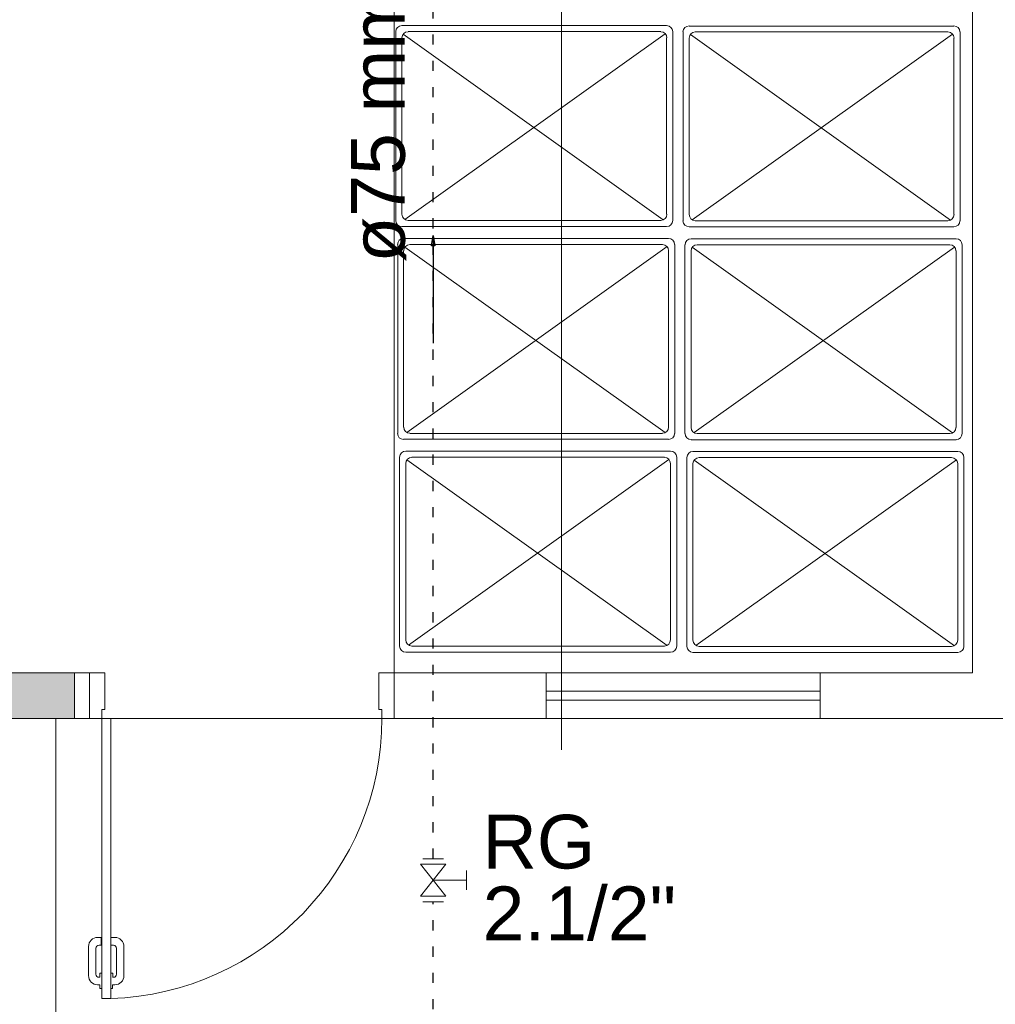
# Model space of a CAD drawing. Header units: millimetres. Extents: x -15 to 153, y -141 to 37.
# Tile 47 of 98: x 19 to 29, y -4 to 6. Entities that reach past the tile are written whole.
import ezdxf

# ---------------------------------------------------------------- set-up
doc = ezdxf.new("R2010")
doc.units = ezdxf.units.MM
doc.header["$MEASUREMENT"] = 0
doc.linetypes.add('DOT2', pattern=[3.175, 0, -3.175])
doc.layers.get('0').update_dxf_attribs({"color": 5, "lineweight": 20})
for name, color, linetype, lineweight in [('AF-Sentido tubo', 9, 'Continuous', 20), ('AF-Textos conexão', 7, 'Continuous', 20), ('AF-Textos tubo', 7, 'Continuous', 20), ('AF-Tubos', 4, 'Continuous', 30), ('Simbolos', 5, 'Continuous', 20)]:
    doc.layers.add(name, color=color, linetype=linetype, lineweight=lineweight)
doc.styles.add('Arial', font='arial.ttf')
doc.dimstyles.get("Standard").update_dxf_attribs({"dimtxt": 0.18, "dimasz": 0.18, "dimexe": 0.18, "dimexo": 0.0625, "dimgap": 0.09, "dimtad": 0, "dimtih": 1, "dimtoh": 1, "dimdec": 4, "dimzin": 0, "dimdsep": 46, "dimtxsty": 'Standard', "dimcen": 0.09, "dimadec": 0, "dimazin": 0, "dimtfac": 1, "dimtdec": 4, "dimtofl": 0, "dimtmove": 0, "dimatfit": 3, "dimfxl": 1, "dimtolj": 1, "dimtzin": 0, "dimarcsym": 0})

msp = doc.modelspace()

# ---------------------------------------------------------------- hatches: boundary and pattern name
at = {"linetype": 'Continuous'}
msp.add_hatch(color=256, dxfattribs=at).paths.add_polyline_path([(19.5144, -0.7445), (18.7629, -0.7445), (18.7629, -1.1945), (19.5144, -1.1945)])

# ---------------------------------------------------------------- linework, layer by layer
for p, q in [((24.3144, 17.779), (24.3144, -1.502)), ((28.3644, -0.7445), (28.3644, 9.904)), ((25.3509, 5.6335), (22.7409, 5.6335)), ((28.1814, 5.629), (25.5714, 5.629)), ((22.6824, 5.5735), (22.6824, 3.712)), ((22.7529, 5.548), (25.3179, 3.7195)), ((22.7709, 3.721), (25.3374, 5.5525)), ((25.2924, 5.5735), (22.8024, 5.5735)), ((25.4124, 3.712), (25.4124, 5.5735)), ((25.5129, 5.5705), (25.5129, 3.7105)), ((25.5849, 5.5465), (28.1484, 3.7165)), ((25.6029, 3.7195), (28.1679, 5.548)), ((28.1229, 5.5705), (25.6329, 5.5705)), ((28.2429, 3.7105), (28.2429, 5.5705)), ((22.7409, 5.512), (22.7409, 3.7735)), ((25.3509, 3.7735), (25.3509, 5.512)), ((25.5714, 5.5105), (25.5714, 3.7705)), ((28.1814, 3.7705), (28.1814, 5.5105)), ((22.8024, 3.712), (25.2924, 3.712)), ((25.6329, 3.7105), (28.1229, 3.7105)), ((22.7409, 3.6535), (25.3509, 3.6535)), ((25.5714, 3.649), (28.1814, 3.649)), ((25.3689, 3.5365), (22.7589, 3.5365)), ((28.2024, 3.532), (25.5924, 3.532)), ((22.7004, 3.4765), (22.7004, 1.615)), ((22.7589, 3.415), (22.7589, 1.6765)), ((22.7724, 3.451), (25.3374, 1.6225)), ((22.7904, 1.624), (25.3554, 3.4555)), ((25.3104, 3.4765), (22.8204, 3.4765)), ((25.3689, 1.6765), (25.3689, 3.415)), ((25.4304, 1.615), (25.4304, 3.4765)), ((25.5309, 3.4735), (25.5309, 1.6135)), ((25.5924, 3.4135), (25.5924, 1.6735)), ((25.6029, 3.4495), (28.1679, 1.6195)), ((25.6209, 1.6225), (28.1859, 3.451)), ((28.1409, 3.4735), (25.6524, 3.4735)), ((28.2024, 1.6735), (28.2024, 3.4135)), ((28.2624, 1.6135), (28.2624, 3.4735)), ((22.7589, 1.5565), (25.3689, 1.5565)), ((22.8204, 1.615), (25.3104, 1.615)), ((25.6524, 1.6135), (28.1409, 1.6135)), ((25.5924, 1.552), (28.2024, 1.552)), ((22.7184, 1.3795), (22.7184, -0.482)), ((25.3899, 1.4395), (22.7799, 1.4395)), ((22.8084, -0.473), (25.3734, 1.3585)), ((25.3284, 1.3795), (22.8399, 1.3795)), ((25.4499, -0.482), (25.4499, 1.3795)), ((25.5489, 1.3765), (25.5489, -0.4835)), ((28.2204, 1.435), (25.6104, 1.435)), ((28.1589, 1.3765), (25.6704, 1.3765)), ((28.2804, -0.4835), (28.2804, 1.3765)), ((22.7799, 1.318), (22.7799, -0.4205)), ((22.7904, 1.354), (25.3554, -0.4745)), ((25.3899, -0.4205), (25.3899, 1.318)), ((25.6104, 1.3165), (25.6104, -0.4235)), ((25.6209, 1.3525), (28.1859, -0.4775)), ((25.6389, -0.4745), (28.2069, 1.354)), ((28.2204, -0.4235), (28.2204, 1.3165)), ((22.8399, -0.482), (25.3284, -0.482)), ((25.6704, -0.4835), (28.1589, -0.4835)), ((22.7799, -0.5405), (25.3899, -0.5405)), ((25.6104, -0.545), (28.2204, -0.545)), ((18.5379, -0.7445), (19.6629, -0.7445)), ((19.5144, -1.1945), (19.5144, -0.7445)), ((19.6629, -0.7445), (19.6629, -1.1945)), ((19.6629, -0.7445), (19.8144, -0.7445)), ((19.8144, -0.7445), (19.8144, -1.1045)), ((22.5144, -0.7445), (22.5144, -1.1045)), ((22.6644, -0.7445), (22.5144, -0.7445)), ((22.6644, -0.7445), (22.6644, -1.1945)), ((22.6644, -0.7445), (24.1629, -0.7445)), ((26.8629, -0.7445), (24.1629, -0.7445)), ((24.1629, -1.1945), (24.1629, -0.7445)), ((26.8629, -0.7445), (28.3644, -0.7445)), ((26.8629, -1.1945), (26.8629, -0.7445)), ((19.7844, -1.1045), (19.7844, -1.1945)), ((19.8144, -1.1045), (19.7844, -1.1045)), ((22.5144, -1.1045), (22.5429, -1.1045)), ((22.5429, -1.1045), (22.5429, -1.1945)), ((18.5379, -1.1945), (19.6629, -1.1945)), ((19.3315, -6.5934), (19.3315, -1.1945)), ((19.7844, -1.1945), (19.6629, -1.1945)), ((19.8744, -1.1945), (19.7844, -1.1945)), ((19.7844, -1.1945), (19.7844, -3.9545)), ((19.8744, -3.9545), (19.8744, -1.1945)), ((22.5429, -1.1945), (22.6644, -1.1945)), ((22.6644, -1.1945), (24.1629, -1.1945)), ((26.8629, -1.1945), (24.1629, -1.1945)), ((30.3144, -1.1945), (26.8629, -1.1945)), ((19.7799, -3.3515), (19.7439, -3.3515)), ((19.7799, -3.428), (19.7799, -3.3515)), ((19.8744, -3.3515), (19.9134, -3.3515)), ((19.8744, -3.428), (19.8744, -3.3515)), ((19.6539, -3.4415), (19.6539, -3.728)), ((19.7259, -3.458), (19.7259, -3.7145)), ((19.7799, -3.428), (19.7574, -3.428)), ((19.8744, -3.428), (19.8999, -3.428)), ((19.9284, -3.458), (19.9284, -3.7145)), ((20.0034, -3.4415), (20.0034, -3.728)), ((19.7664, -3.743), (19.7574, -3.743)), ((19.7844, -3.7025), (19.7664, -3.7025)), ((19.7664, -3.7025), (19.7664, -3.743)), ((19.8744, -3.7025), (19.8924, -3.7025)), ((19.8909, -3.743), (19.8999, -3.743)), ((19.8924, -3.7025), (19.8924, -3.743)), ((19.7664, -3.818), (19.7439, -3.818)), ((19.7664, -3.8555), (19.7664, -3.818)), ((19.7844, -3.8555), (19.7664, -3.8555)), ((19.8744, -3.8555), (19.8909, -3.8555)), ((19.8909, -3.8555), (19.8909, -3.818)), ((19.8909, -3.818), (19.9134, -3.818)), ((19.7844, -3.9545), (19.8744, -3.9545))]:
    msp.add_line(p, q)
at = {"color": 1}
for p, q in [((26.8629, -0.9245), (24.1629, -0.9245)), ((26.8629, -1.0145), (24.1629, -1.0145))]:
    msp.add_line(p, q, dxfattribs=at)
for points in [[(33.3144, 35.1462), (33.3144, 17.2555), (40.8129, 17.2555), (40.8129, -1.1945), (2.8734, -1.1945), (2.8644, -1.1945), (2.8644, -0.7445), (2.8644, 35.1462)], [(22.6644, -0.7445), (22.6644, 9.904), (23.8644, 9.904)]]:
    msp.add_lwpolyline(points)
for centre, radius, start, end in [((22.7409, 5.5735), 0.06, 90, 180), ((25.3509, 5.5735), 0.06, 0, 90), ((25.5714, 5.5705), 0.06, 90, 180), ((28.1814, 5.5705), 0.06, 0, 90), ((22.8024, 5.512), 0.06, 90, 180), ((25.2924, 5.512), 0.06, 0, 90), ((25.6329, 5.5105), 0.06, 90, 180), ((28.1229, 5.5105), 0.06, 0, 90), ((22.7409, 3.712), 0.06, 180, 270), ((22.8024, 3.7735), 0.06, 180, 270), ((25.2924, 3.7735), 0.06, 270, 0), ((25.3509, 3.712), 0.06, 270, 0), ((25.5714, 3.7105), 0.06, 180, 270), ((25.6329, 3.7705), 0.06, 180, 270), ((28.1229, 3.7705), 0.06, 270, 0), ((28.1814, 3.7105), 0.06, 270, 0), ((22.7589, 3.4765), 0.06, 90, 180), ((25.3689, 3.4765), 0.06, 0, 90), ((25.5924, 3.4735), 0.06, 90, 180), ((28.2024, 3.4735), 0.06, 0, 90), ((22.8204, 3.415), 0.06, 90, 180), ((25.3104, 3.415), 0.06, 0, 90), ((25.6524, 3.4135), 0.06, 90, 180), ((28.1409, 3.4135), 0.06, 0, 90), ((22.8204, 1.6765), 0.06, 180, 270), ((25.3104, 1.6765), 0.06, 270, 0), ((25.6524, 1.6735), 0.06, 180, 270), ((28.1409, 1.6735), 0.06, 270, 0), ((22.7589, 1.615), 0.06, 180, 270), ((25.3689, 1.615), 0.06, 270, 0), ((25.5924, 1.6135), 0.06, 180, 270), ((28.2024, 1.6135), 0.06, 270, 0), ((22.7799, 1.3795), 0.06, 90, 180), ((22.8399, 1.318), 0.06, 90, 180), ((25.3284, 1.318), 0.06, 0, 90), ((25.3899, 1.3795), 0.06, 0, 90), ((25.6104, 1.3765), 0.06, 90, 180), ((25.6704, 1.3165), 0.06, 90, 180), ((28.1589, 1.3165), 0.06, 0, 90), ((28.2204, 1.3765), 0.06, 0, 90), ((22.7799, -0.482), 0.06, 180, 270), ((22.8399, -0.4205), 0.06, 180, 270), ((25.3284, -0.4205), 0.06, 270, 0), ((25.3899, -0.482), 0.06, 270, 0), ((25.6104, -0.4835), 0.06, 180, 270), ((25.6704, -0.4235), 0.06, 180, 270), ((28.1589, -0.4235), 0.06, 270, 0), ((28.2204, -0.4835), 0.06, 270, 0), ((19.7829, -1.1945), 2.7615, 271.899, 0), ((19.7439, -3.4415), 0.09, 90, 180), ((19.9134, -3.4415), 0.09, 0, 90), ((19.7574, -3.458), 0.03, 90, 180), ((19.8999, -3.458), 0.03, 0, 90), ((19.7439, -3.728), 0.09, 180, 270), ((19.7574, -3.7145), 0.03, 180, 270), ((19.8999, -3.7145), 0.03, 270, 0), ((19.9134, -3.728), 0.09, 270, 0)]:
    msp.add_arc(centre, radius, start, end)
at = {"layer": 'AF-Tubos', "linetype": 'DOT2', "ltscale": 0.05}
for p, q in [((23.05, -2.576), (23.05, 8.7036)), ((23.05, -12.3395), (23.05, -3.0005))]:
    msp.add_line(p, q, dxfattribs=at)
at = {"layer": 'Simbolos'}
for p, q in [((22.9479, -2.576), (23.1504, -2.576)), ((22.9239, -2.63), (23.0499, -2.7875)), ((22.9239, -2.63), (23.1759, -2.63)), ((23.1759, -2.63), (23.0499, -2.7875)), ((23.3799, -2.882), (23.3799, -2.693)), ((22.9239, -2.945), (23.0499, -2.7875)), ((23.1759, -2.945), (23.0499, -2.7875)), ((23.0499, -2.7875), (23.3799, -2.7875)), ((22.9239, -2.945), (23.1759, -2.945)), ((22.9479, -3.0005), (23.1504, -3.0005))]:
    msp.add_line(p, q, dxfattribs=at)

# ---------------------------------------------------------------- texts
at = {"layer": 'AF-Textos conexão', "char_height": 0.5295, "attachment_point": 7, "line_spacing_factor": 0.798, "style": 'Arial'}
for s, insert, width in [('RG', (23.5374, -2.6803), 1.2708), ('2.1/2"', (23.5374, -3.3868), 3.8124)]:
    msp.add_mtext(s, dxfattribs=dict(at, insert=insert, width=width))
at = {"layer": 'AF-Textos tubo', "insert": (22.7851, 3.298), "char_height": 0.5295, "width": 3.8124, "attachment_point": 7, "rotation": 90.00021, "line_spacing_factor": 0.798, "style": 'Arial'}
msp.add_mtext('ø75 mm', dxfattribs=at)

# ---------------------------------------------------------------- leaders
at = {"layer": 'AF-Sentido tubo'}
msp.add_leader([(23.0499, 3.5635), (23.0499, 2.5045)], dimstyle='Standard', override={"dimasz": 0.1, "dimldrblk": 'CLOSED'}, dxfattribs=at)

doc.saveas('drawing.dxf')
